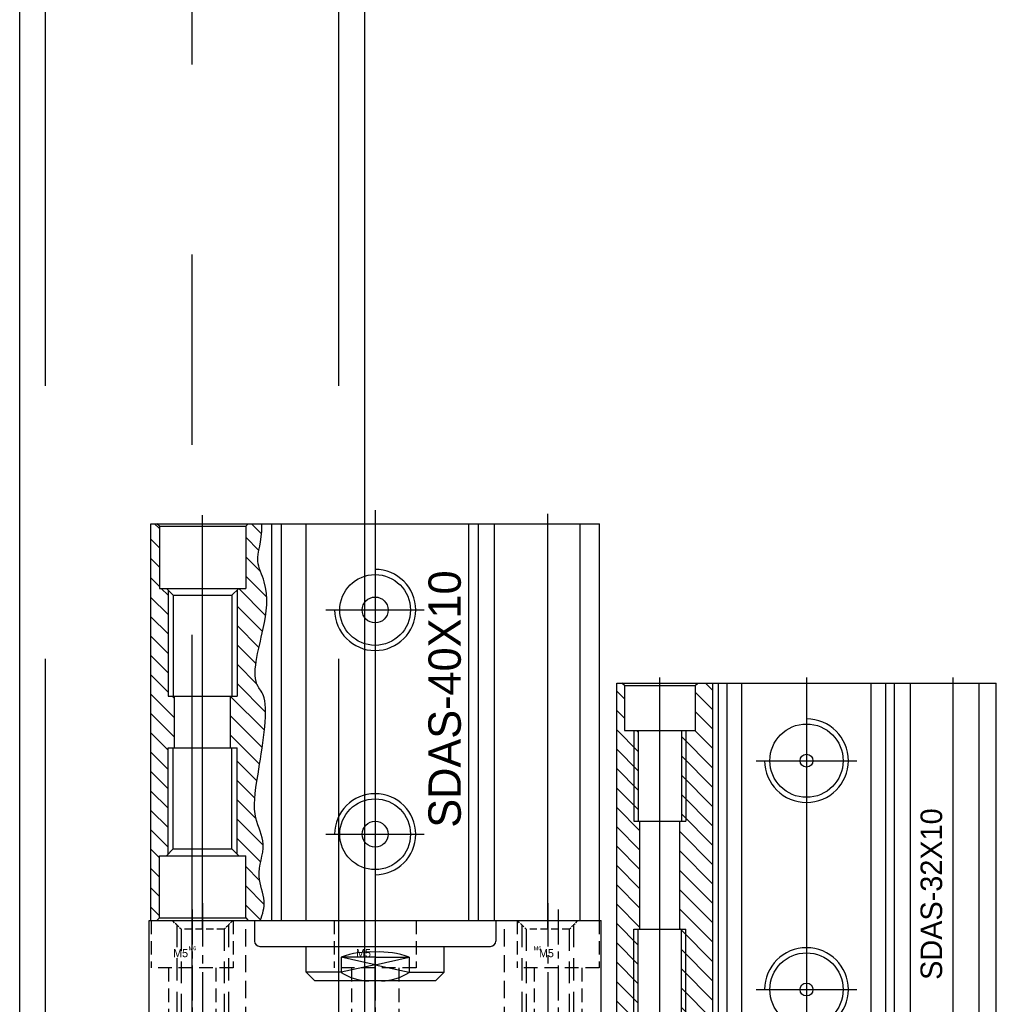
# Model space of a CAD drawing. Header units: millimetres. Extents: x -1657 to 8845, y -11980 to 3013.
# Tile 35 of 256: x 412 to 525, y -828 to -714. Entities that reach past the tile are written whole.
import ezdxf

# ---------------------------------------------------------------- set-up
doc = ezdxf.new("R2010")
doc.units = ezdxf.units.MM
doc.linetypes.add('CENTER', pattern=[2, 1.25, -0.25, 0.25, -0.25])
doc.linetypes.add('DASHED', pattern=[0.75, 0.5, -0.25])
for name, color, linetype in [('切CARRY气缸', 252, 'Continuous'), ('图层68', 242, 'Continuous'), ('图层69', 241, 'Continuous'), ('图层70', 94, 'Continuous'), ('圆管', 25, 'Continuous'), ('裁切气缸1', 252, 'Continuous')]:
    doc.layers.add(name, color=color, linetype=linetype)

# ---------------------------------------------------------------- blocks, each defined once
blk = doc.blocks.new('159B5')
at = {"layer": '裁切气缸1'}
h = blk.add_hatch(dxfattribs=at)
h.set_pattern_fill('ANSI31', color=256, scale=0.5, style=0)
h.set_pattern_definition([(45, (-136.4772, -244.4668), (-1.122532, 1.122532), [])])
h.paths.add_polyline_path([(-7.4, -1), (-7.2, -0.8), (-7.2, 0), (0, 0), (0.3, 0.3), (0.3, 1), (-45.7, 1), (-45.7, 0.3), (-45.4, 0), (-38.2, 0), (-38.2, -0.8), (-38, -1), (-25.7, -1), (-25.7, -1.75), (-19.7, -1.75), (-19.7, -1)])
edge = h.paths.add_edge_path()
edge.add_line((-25.7, -8.25), (-25.7, -9))
edge.add_line((-25.7, -9), (-38, -9))
edge.add_line((-38, -9), (-38.2, -9.2))
edge.add_line((-38.2, -9.2), (-38.2, -10))
edge.add_line((-38.2, -10), (-45.4, -10))
edge.add_line((-45.4, -10), (-45.7, -10.3))
edge.add_line((-45.7, -10.3), (-45.7, -11.68))
edge.add_spline(control_points=[(-45.7, -11.68), (-44.96, -11.97), (-43.26, -12.47), (-40.34, -10.98), (-37.02, -12.61), (-33.5, -10.68), (-29.1, -11.34), (-20.05, -12.88), (-17.84, -10.39), (-12.63, -12.06), (-7.34, -12.79), (-3.79, -10.93), (-1.86, -11.9), (0.25, -11.87), (0.3, -11.86)], knot_values=[0.681217, 0.681217, 0.681217, 0.681217, 2.976049, 5.925267, 9.685581, 12.808712, 17.146343, 22.727163, 24.782755, 32.505672, 37.920708, 40.432597, 43.759949, 43.845575, 43.845575, 43.845575, 43.845575], degree=3, periodic=0)
edge.add_line((0.3, -11.86), (0.3, -10.3))
edge.add_line((0.3, -10.3), (0, -10))
edge.add_line((0, -10), (-7.2, -10))
edge.add_line((-7.2, -10), (-7.2, -9.2))
edge.add_line((-7.2, -9.2), (-7.4, -9))
edge.add_line((-7.4, -9), (-19.7, -9))
edge.add_line((-19.7, -9), (-19.7, -8.25))
edge.add_line((-19.7, -8.25), (-25.7, -8.25))
for p, q in [((-45.7, 1), (0.3, 1)), ((-45.7, 1), (-45.7, -51)), ((-45.4, 0), (-45.7, 0.3)), ((-45.4, 0), (-38.2, 0)), ((-45.4, 0), (-45.4, -10)), ((-38.2, 0), (-38.2, -10)), ((0, 0), (-7.2, 0)), ((-7.2, 0), (-7.2, -10)), ((0, 0), (0.3, 0.3)), ((0, 0), (0, -10)), ((0.3, 1), (0.3, -51)), ((-37.4, -1.6), (-38.2, -0.8)), ((-38, -1), (-25.7, -1)), ((-25.7, -1), (-25.7, -9)), ((-19.7, -1), (-19.7, -9)), ((-7.4, -1), (-19.7, -1)), ((-8, -1.6), (-7.2, -0.8)), ((-37.4, -1.6), (-37.4, -8.4)), ((-37.4, -1.6), (-25.7, -1.6)), ((-25.7, -1.75), (-19.7, -1.75)), ((-8, -1.6), (-19.7, -1.6)), ((-8, -1.6), (-8, -8.4)), ((-37.4, -8.4), (-38.2, -9.2)), ((-38, -9), (-25.7, -9)), ((-37.4, -8.4), (-25.7, -8.4)), ((-25.7, -8.25), (-19.7, -8.25)), ((-8, -8.4), (-19.7, -8.4)), ((-7.4, -9), (-19.7, -9)), ((-8, -8.4), (-7.2, -9.2)), ((-45.4, -10), (-45.7, -10.3)), ((-45.4, -10), (-38.2, -10)), ((0, -10), (-7.2, -10)), ((0, -10), (0.3, -10.3)), ((-45.7, -11.03), (-48.1, -11.03)), ((-48.7, -11.62), (-48.7, -38.38)), ((-45.7, -13.01), (0.3, -13.01)), ((-45.7, -14.15), (0.3, -14.15)), ((-52.7, -18), (-51.7, -17)), ((-51.7, -17), (-48.7, -17)), ((-51.7, -21.06), (-51.7, -17)), ((-45.7, -17), (0.3, -17)), ((-52.7, -32), (-52.7, -18)), ((-50.83, -25), (-51.7, -21.06)), ((-49.95, -21.06), (-51.7, -21.06)), ((-50.83, -25), (-49.95, -21.06)), ((-49.95, -25), (-49.95, -21.06)), ((-50.83, -25), (-51.7, -28.94)), ((-50.83, -25), (-49.95, -28.94)), ((-49.95, -25), (-49.95, -28.94)), ((-49.95, -28.94), (-51.7, -28.94)), ((-51.7, -28.94), (-51.7, -33)), ((-52.7, -32), (-51.7, -33)), ((-51.7, -33), (-48.7, -33)), ((-45.7, -35.85), (0.3, -35.85)), ((-45.7, -36.99), (0.3, -36.99)), ((-45.7, -38.98), (-48.1, -38.98)), ((-45.7, -38.85), (0.3, -38.85)), ((-45.7, -48.75), (0.3, -48.75)), ((-45.7, -51), (0.3, -51))]:
    blk.add_line(p, q, dxfattribs=at)
at = {"layer": '裁切气缸1', "ltscale": 0.5}
for p, q in [((-46.7, -5), (-15.17, -5)), ((-31.42, -5), (1.3, -5)), ((1.86, -25), (-53.57, -25)), ((-46.7, -45), (1.43, -45))]:
    blk.add_line(p, q, dxfattribs=at)
at = {"layer": '裁切气缸1', "ltscale": 0.4}
for p, q in [((-35.7, -19.3), (-35.7, -30.7)), ((-9.7, -19.3), (-9.7, -30.7))]:
    blk.add_line(p, q, dxfattribs=at)
at = {"layer": '裁切气缸1'}
for centre, radius in [((-35.7, -25), 4.1), ((-9.7, -25), 4.1), ((-35.7, -25), 1.5), ((-9.7, -25), 1.5)]:
    blk.add_circle(centre, radius, dxfattribs=at)
for centre, radius, start, end in [((-48.1, -11.62), 0.6, 90, 180), ((-35.7, -25), 4.7, 180, 90), ((-9.7, -25), 4.7, 90, 0), ((-46.72, -24.37), 5.99, 146.3814, 178.8815), ((-59.37, -24.51), 10.03, 357.1834, 20.1276), ((-59.37, -25.49), 10.03, 339.8724, 2.8166), ((-46.72, -25.63), 5.99, 181.1185, 213.6186), ((-48.1, -38.38), 0.6, 180, 270)]:
    blk.add_arc(centre, radius, start, end, dxfattribs=at)
blk.add_open_spline([(-45.7, -11.68), (-44.96, -11.97), (-43.26, -12.47), (-40.34, -10.98), (-37.02, -12.61), (-33.5, -10.68), (-29.1, -11.34), (-20.05, -12.88), (-17.84, -10.39), (-12.63, -12.06), (-7.34, -12.79), (-3.79, -10.93), (-1.86, -11.9), (0.25, -11.87), (0.3, -11.86)], degree=3, knots=[0.681217, 0.681217, 0.681217, 0.681217, 2.976049, 5.925267, 9.685581, 12.808712, 17.146343, 22.727163, 24.782755, 32.505672, 37.920708, 40.432597, 43.759949, 43.845575, 43.845575, 43.845575, 43.845575], dxfattribs=at)
at = {"layer": '裁切气缸1', "insert": (-34.94, -31.18), "char_height": 3.75, "width": 29.8385, "attachment_point": 1}
blk.add_mtext('SDAS-40X10', dxfattribs=at)
blk = doc.blocks.new('15BAE')
at = {"layer": '图层69', "color": 1, "linetype": 'CENTER', "ltscale": 4}
blk.add_line((-2.5, 3), (-2.5, -12.57), dxfattribs=at)
at = {"layer": '图层69', "color": 4, "linetype": 'DASHED', "ltscale": 0.471405}
for p, q in [((-5, 0), (-6, 1)), ((0, 0), (1, 1))]:
    blk.add_line(p, q, dxfattribs=at)
at = {"layer": '图层69', "color": 4, "linetype": 'DASHED', "ltscale": 5.166667}
for p, q in [((-5.5, 0.5), (-5.5, -11)), ((0.5, 0.5), (0.5, -11))]:
    blk.add_line(p, q, dxfattribs=at)
at = {"layer": '图层69', "color": 4, "linetype": 'DASHED', "ltscale": 1.666667}
blk.add_line((0, 0), (-5, 0), dxfattribs=at)
at = {"layer": '图层69', "color": 4, "linetype": 'DASHED', "ltscale": 5}
for p, q in [((-5, 0), (-5, -11)), ((0, 0), (0, -11))]:
    blk.add_line(p, q, dxfattribs=at)
at = {"layer": '图层69'}
blk.add_text('M6', height=0.461, dxfattribs=at).set_placement((-4.12, -2.44))
blk = doc.blocks.new('15C0C')
at = {"layer": '图层69', "color": 1, "linetype": 'CENTER', "ltscale": 3.238837}
blk.add_line((2.75, 6.76), (2.75, -8.11), dxfattribs=at)
at = {"layer": '图层69', "color": 4, "linetype": 'DASHED', "ltscale": 3.166667}
for p, q in [((-2, 5.5), (-2, 0)), ((7.5, 5.5), (7.5, 0)), ((7.5, 0), (-2, 0)), ((0, 0), (0, -6.5)), ((5.5, 0), (5.5, -6.5))]:
    blk.add_line(p, q, dxfattribs=at)
at = {"layer": '图层69', "ltscale": 3}
blk.add_text('M5', height=0.93, dxfattribs=at).set_placement((0.54, 1.25))
blk = doc.blocks.new('17BE3')
at = {"layer": '切CARRY气缸'}
h = blk.add_hatch(dxfattribs=at)
h.set_pattern_fill('ANSI31', color=256, scale=0.5, angle=90, style=0)
h.set_pattern_definition([(135, (202.7385, -179.5933), (-1.122532, -1.122532), [])])
h.paths.add_polyline_path([(0, 12.53), (-0.7, 12.53), (-0.7, 23.03), (-1.8, 23.03), (-1.8, 28.23), (-2.1, 28.53), (-2.7, 28.53), (-2.7, -16), (-2.1, -16), (-1.8, -15.7), (-1.8, -10.5), (-0.7, -10.5), (-0.7, 0), (0, 0)])
h.paths.add_polyline_path([(-0.7, 12.53), (-0.7, 23.03), (-0.2, 23.03), (-0.2, 12.53)], flags=17)
h.paths.add_polyline_path([(-0.2, 0), (-0.7, 0), (-0.7, -10.5), (-0.2, -10.5)], flags=17)
h.paths.add_polyline_path([(5.3, 0), (4.8, 0), (4.8, -10.5), (5.3, -10.5)], flags=17)
h.paths.add_polyline_path([(4.8, 12.53), (4.8, 23.03), (5.3, 23.03), (5.3, 12.53)], flags=17)
h.paths.add_polyline_path([(8.45, 28.53), (6.7, 28.53), (6.4, 28.23), (6.4, 23.03), (5.3, 23.03), (5.3, 12.53), (4.6, 12.53), (4.6, 0), (5.3, 0), (5.3, -10.5), (6.4, -10.5), (6.4, -15.7), (6.7, -16), (8.45, -16)])
at = {"layer": '切CARRY气缸', "ltscale": 0.5}
for p, q in [((2.3, -17), (2.3, 29.16)), ((19.3, 29.16), (19.3, -23.91)), ((36.3, -17), (36.3, 29.16))]:
    blk.add_line(p, q, dxfattribs=at)
at = {"layer": '切CARRY气缸'}
for p, q in [((-2.7, -16), (-2.7, 28.53)), ((-2.7, 28.53), (41.3, 28.53)), ((-1.8, 28.23), (-2.1, 28.53)), ((-1.8, 28.23), (6.4, 28.23)), ((-1.8, 28.23), (-1.8, 23.03)), ((6.4, 28.23), (6.7, 28.53)), ((6.4, 28.23), (6.4, 23.03)), ((8.45, -16), (8.45, 28.53)), ((9.11, -16), (9.11, 28.53)), ((10.12, -16), (10.12, 28.53)), ((11.8, -16), (11.8, 28.53)), ((26.8, -16), (26.8, 28.53)), ((28.48, -16), (28.48, 28.53)), ((29.49, -16), (29.49, 28.53)), ((31.35, -16), (31.35, 28.53)), ((39.3, -16), (39.3, 28.53)), ((41.3, -16), (41.3, 28.53)), ((-1.8, 23.03), (6.4, 23.03)), ((-0.7, 23.03), (-0.7, 12.53)), ((-0.2, 23.03), (-0.2, 12.53)), ((4.8, 23.03), (4.8, 12.53)), ((5.3, 23.03), (5.3, 12.53)), ((-0.7, 12.53), (5.3, 12.53)), ((0, 0), (0, 12.53)), ((4.6, 0), (4.6, 12.53)), ((-0.7, -10.5), (-0.7, 0)), ((-0.7, 0), (5.3, 0)), ((-0.2, -10.5), (-0.2, 0)), ((4.8, -10.5), (4.8, 0)), ((5.3, -10.5), (5.3, 0)), ((-1.8, -15.7), (-1.8, -10.5)), ((-1.8, -10.5), (6.4, -10.5)), ((6.4, -15.7), (6.4, -10.5)), ((-1.8, -15.7), (-2.1, -16)), ((-1.8, -15.7), (6.4, -15.7)), ((6.4, -15.7), (6.7, -16)), ((-2.7, -16), (41.3, -16)), ((8.32, -16), (8.32, -18.3)), ((30.27, -16), (30.27, -18.3)), ((9.02, -19), (29.57, -19)), ((13.3, -22.4), (13.3, -19)), ((25.3, -22.4), (25.3, -19)), ((15.92, -20.25), (15.92, -22.4)), ((19.3, -20.25), (15.92, -20.25)), ((15.92, -20.25), (19.3, -21.32)), ((22.68, -20.25), (19.3, -21.32)), ((19.3, -20.25), (22.68, -20.25)), ((22.68, -20.25), (22.68, -22.4)), ((19.3, -21.32), (15.92, -22.4)), ((19.3, -21.32), (22.68, -22.4)), ((15.92, -22.4), (13.3, -22.4)), ((13.9, -23), (13.3, -22.4)), ((22.68, -22.4), (25.3, -22.4)), ((24.7, -23), (25.3, -22.4)), ((24.7, -23), (13.9, -23))]:
    blk.add_line(p, q, dxfattribs=at)
at = {"layer": '切CARRY气缸', "ltscale": 0.3}
for p, q in [((13.45, 19.53), (25.15, 19.53)), ((13.45, -7), (25.15, -7))]:
    blk.add_line(p, q, dxfattribs=at)
at = {"layer": '切CARRY气缸'}
for centre, radius in [((19.3, 19.53), 4.25), ((19.3, 19.53), 0.75), ((19.3, -7), 4.25), ((19.3, -7), 0.75)]:
    blk.add_circle(centre, radius, dxfattribs=at)
for centre, radius, start, end in [((19.3, 19.53), 4.85, 180, 90), ((19.3, -7), 4.85, 270, 180), ((9.02, -18.3), 0.7, 180, 270), ((29.57, -18.3), 0.7, 270, 0), ((19.53, -30.75), 11.11, 91.2043, 108.9647), ((19.07, -30.75), 11.11, 71.0353, 88.7957), ((21, -13.49), 10.25, 240.3446, 248.0536), ((17.6, -13.49), 10.25, 291.9464, 299.6554)]:
    blk.add_arc(centre, radius, start, end, dxfattribs=at)
at = {"layer": '切CARRY气缸', "insert": (32.52, -5.88), "char_height": 2.5, "width": 19.8923, "attachment_point": 1, "rotation": 90}
blk.add_mtext('SDAS-32X10', dxfattribs=at)
blk = doc.blocks.new('29DBD')
at = {"layer": '圆管', "ltscale": 1.625}
for p, q in [((0, 37), (-380, 37)), ((0, -3), (-380, -3))]:
    blk.add_line(p, q, dxfattribs=at)
at = {"layer": '圆管', "color": 4, "linetype": 'DASHED', "ltscale": 126.666667}
for p, q in [((0, 34), (-380, 34)), ((0, 0), (-380, 0))]:
    blk.add_line(p, q, dxfattribs=at)
at = {"layer": '圆管', "color": 1, "linetype": 'CENTER', "ltscale": 88.16}
blk.add_line((30.4, 17), (-410.4, 17), dxfattribs=at)

msp = doc.modelspace()

# ---------------------------------------------------------------- linework, layer by layer
at = {"layer": '图层68', "color": 1, "linetype": 'CENTER', "ltscale": 22.04}
msp.add_line((452.7098, -928.2622), (452.7098, -823.0622), dxfattribs=at)
at = {"layer": '图层69', "ltscale": 1.125}
for p, q in [((426.5098, -818.6622), (478.9098, -818.6622)), ((426.5098, -830.6622), (426.5098, -818.6622)), ((478.9098, -830.6622), (478.9098, -818.6622))]:
    msp.add_line(p, q, dxfattribs=at)
at = {"layer": '图层69', "color": 4, "linetype": 'DASHED', "ltscale": 4}
for p, q in [((437.7098, -830.6622), (437.7098, -818.6622)), ((467.7098, -830.6622), (467.7098, -818.6622))]:
    msp.add_line(p, q, dxfattribs=at)
at = {"layer": '图层70', "color": 1, "linetype": 'CENTER', "ltscale": 14.384}
msp.add_line((452.7098, -892.6222), (452.7098, -825.7022), dxfattribs=at)

# ---------------------------------------------------------------- block references
at = {"layer": '切CARRY气缸', "ltscale": 6.25}
msp.add_blockref('17BE3', (483.4098, -819.6622), dxfattribs=at)
at = {"layer": '图层69', "ltscale": 7.5}
for name, p in [('15BAE', (435.2098, -819.6622)), ('15BAE', (475.2098, -819.6622)), ('15C0C', (428.7598, -824.1622)), ('15C0C', (449.9598, -824.1622)), ('15C0C', (471.1598, -824.1622))]:
    msp.add_blockref(name, p, dxfattribs=at)
at = {"layer": '圆管', "ltscale": 2.125, "rotation": 270}
msp.add_blockref('29DBD', (414.5098, -1041.6622), dxfattribs=at)
at = {"layer": '裁切气缸1', "ltscale": 1.125, "rotation": 90}
msp.add_blockref('159B5', (427.7098, -772.9622), dxfattribs=at)

doc.saveas('drawing.dxf')
